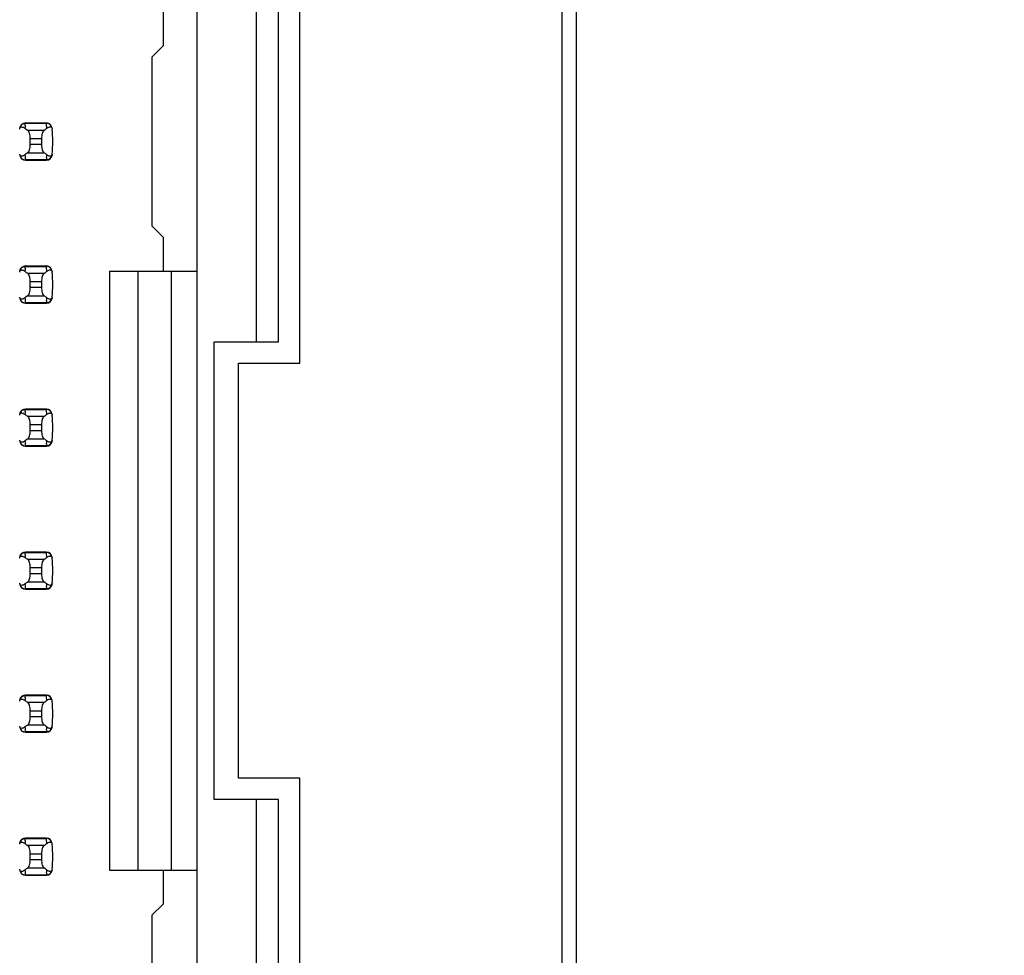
# Model space of a CAD drawing. Header units: inches. Extents: x 0 to 34, y 0 to 22.
# Tile 20 of 43: x 6.6 to 8, y 12.6 to 13.9. Entities that reach past the tile are written whole.
import ezdxf

# ---------------------------------------------------------------- set-up
doc = ezdxf.new("R2010")
doc.units = ezdxf.units.IN
doc.header["$LTSCALE"] = 1.87
doc.header["$MEASUREMENT"] = 0
doc.layers.get('0').update_dxf_attribs({"linetype": 'CONTINUOUS'})
doc.layers.add('DIMENSIONS', color=7, linetype='CONTINUOUS')
doc.styles.get("Standard").update_dxf_attribs({"font": 'txt', "width": 0.8})
doc.dimstyles.new('DIMSTYLE_1', dxfattribs={"dimtxt": 0.125, "dimasz": 0.18, "dimexe": 0.125, "dimexo": 0.0625, "dimgap": 0.09, "dimtad": 0, "dimtih": 1, "dimtoh": 1, "dimlfac": 0.5, "dimzin": 4, "dimdsep": 46, "dimtxsty": 'STANDARD', "dimblk": '_FILLED', "dimblk1": '_FILLED', "dimblk2": '_FILLED', "dimcen": 0.09, "dimadec": 0, "dimazin": 0, "dimtp": 0.001, "dimtm": 0.001, "dimtfac": 1, "dimtofl": 0, "dimtmove": 0, "dimatfit": 3, "dimldrblk": '_FILLED', "dimfxl": 1, "dimtolj": 1, "dimtzin": 4, "dimarcsym": 0})

# ---------------------------------------------------------------- blocks, each defined once
blk = doc.blocks.new('*D5')
at = {"layer": 'DIMENSIONS', "color": 2, "linetype": 'CONTINUOUS'}
blk.add_line((7.0206, 16.6398), (8.1086, 16.6398), dxfattribs=at)
at = {"layer": 'DIMENSIONS', "color": 2, "linetype": 'CONTINUOUS', "insert": (8.1711, 16.7023), "char_height": 0.125, "width": 1.225, "attachment_point": 1, "line_spacing_factor": 0.9}
blk.add_mtext('4.82{\\Ftxt.shx;\\W1.000000;\\H0.125000; }[122.4]', dxfattribs=at)
blk = doc.blocks.new('_FILLED')
at = {"color": 0, "linetype": 'BYBLOCK'}
blk.add_solid([(0, 0), (-1, 0.1736), (-1, -0.1736)], dxfattribs=at)
blk = doc.blocks.new('*D6')
at = {"layer": 'DIMENSIONS', "color": 2, "linetype": 'CONTINUOUS'}
blk.add_line((7.3136, 15.3318), (8.1086, 15.3318), dxfattribs=at)
at = {"layer": 'DIMENSIONS', "color": 2, "linetype": 'CONTINUOUS', "insert": (8.1711, 15.3943), "char_height": 0.125, "width": 1.225, "attachment_point": 1, "line_spacing_factor": 0.9}
blk.add_mtext('4.17{\\Ftxt.shx;\\W1.000000;\\H0.125000; }[105.8]', dxfattribs=at)
blk = doc.blocks.new('*D7')
at = {"layer": 'DIMENSIONS', "color": 2, "linetype": 'CONTINUOUS'}
blk.add_line((7.3136, 14.3498), (8.1086, 14.3498), dxfattribs=at)
at = {"layer": 'DIMENSIONS', "color": 2, "linetype": 'CONTINUOUS', "insert": (8.1711, 14.4123), "char_height": 0.125, "width": 1.125, "attachment_point": 1, "line_spacing_factor": 0.9}
blk.add_mtext('3.68{\\Ftxt.shx;\\W1.000000;\\H0.125000; }[93.3]', dxfattribs=at)
blk = doc.blocks.new('*D35')
at = {"layer": 'DIMENSIONS', "color": 2, "linetype": 'CONTINUOUS'}
blk.add_line((7.4836, 16.8838), (8.1086, 16.8838), dxfattribs=at)
at = {"layer": 'DIMENSIONS', "color": 2, "linetype": 'CONTINUOUS', "insert": (8.1711, 16.9463), "char_height": 0.125, "width": 1.225, "attachment_point": 1, "line_spacing_factor": 0.9}
blk.add_mtext('4.94{\\Ftxt.shx;\\W1.000000;\\H0.125000; }[125.5]', dxfattribs=at)

msp = doc.modelspace()

# ---------------------------------------------------------------- linework, layer by layer
at = {"color": 7, "linetype": 'CONTINUOUS'}
for p, q in [((7.4211, 16.8838), (7.4211, 6.7558)), ((7.4011, 16.8238), (7.4011, 6.8158)), ((6.8913, 8.3749), (6.8913, 15.2646)), ((7.0351, 13.4098), (7.0351, 14.0298)), ((6.974, 13.9998), (6.974, 13.4398)), ((7.0051, 13.4398), (7.0051, 13.9998)), ((6.844, 13.9009), (6.844, 13.8536)), ((6.844, 13.8536), (6.8283, 13.8379)), ((6.8283, 13.8379), (6.8283, 13.6017)), ((6.6511, 13.7422), (6.6512, 13.7438)), ((6.6512, 13.7438), (6.6513, 13.7446)), ((6.6513, 13.7446), (6.6514, 13.7453)), ((6.6807, 13.7457), (6.6514, 13.7457)), ((6.6514, 13.7457), (6.6514, 13.7453)), ((6.6514, 13.7453), (6.6807, 13.7453)), ((6.6807, 13.7453), (6.6807, 13.7457)), ((6.6883, 13.7389), (6.6886, 13.7379)), ((6.6886, 13.7379), (6.6887, 13.7372)), ((6.6774, 13.7354), (6.6547, 13.7354)), ((6.6582, 13.7155), (6.6582, 13.724)), ((6.6582, 13.724), (6.674, 13.724)), ((6.674, 13.724), (6.674, 13.7155)), ((6.674, 13.7155), (6.6582, 13.7155)), ((6.6435, 13.7016), (6.6434, 13.7023)), ((6.6439, 13.7006), (6.6435, 13.7016)), ((6.6547, 13.7041), (6.6774, 13.7041)), ((6.6808, 13.695), (6.6807, 13.6942)), ((6.6809, 13.6957), (6.6808, 13.695)), ((6.6811, 13.6973), (6.6809, 13.6957)), ((6.6807, 13.6942), (6.6514, 13.6942)), ((6.6514, 13.6942), (6.6514, 13.6938)), ((6.6514, 13.6938), (6.6807, 13.6938)), ((6.6807, 13.6938), (6.6807, 13.6942)), ((6.8283, 13.6017), (6.844, 13.5859)), ((6.844, 13.5859), (6.844, 13.5387)), ((6.6511, 13.5422), (6.6512, 13.5438)), ((6.6512, 13.5438), (6.6513, 13.5446)), ((6.6513, 13.5446), (6.6514, 13.5453)), ((6.6807, 13.5457), (6.6514, 13.5457)), ((6.6514, 13.5457), (6.6514, 13.5453)), ((6.6514, 13.5453), (6.6807, 13.5453)), ((6.6807, 13.5453), (6.6807, 13.5457)), ((6.6774, 13.5354), (6.6547, 13.5354)), ((6.6883, 13.5389), (6.6886, 13.5379)), ((6.6886, 13.5379), (6.6887, 13.5372)), ((6.7692, 13.5387), (6.7692, 12.7009)), ((6.7692, 13.5387), (6.8913, 13.5387)), ((6.8086, 13.5387), (6.8086, 12.7009)), ((6.8558, 12.7009), (6.8558, 13.5387)), ((6.6582, 13.5155), (6.6582, 13.524)), ((6.6582, 13.524), (6.674, 13.524)), ((6.674, 13.5155), (6.6582, 13.5155)), ((6.674, 13.524), (6.674, 13.5155)), ((6.6435, 13.5016), (6.6434, 13.5023)), ((6.6547, 13.5041), (6.6774, 13.5041)), ((6.6439, 13.5006), (6.6435, 13.5016)), ((6.6807, 13.4942), (6.6514, 13.4942)), ((6.6514, 13.4942), (6.6514, 13.4938)), ((6.6514, 13.4938), (6.6807, 13.4938)), ((6.6808, 13.495), (6.6807, 13.4942)), ((6.6807, 13.4938), (6.6807, 13.4942)), ((6.6809, 13.4957), (6.6808, 13.495)), ((6.6811, 13.4973), (6.6809, 13.4957)), ((6.9151, 12.7998), (6.9151, 13.4398)), ((6.9151, 13.4398), (7.0051, 13.4398)), ((6.9491, 12.8298), (6.9491, 13.4098)), ((6.9491, 13.4098), (7.0351, 13.4098)), ((6.6511, 13.3422), (6.6512, 13.3438)), ((6.6512, 13.3438), (6.6513, 13.3446)), ((6.6513, 13.3446), (6.6514, 13.3453)), ((6.6807, 13.3457), (6.6514, 13.3457)), ((6.6514, 13.3457), (6.6514, 13.3453)), ((6.6514, 13.3453), (6.6807, 13.3453)), ((6.6807, 13.3453), (6.6807, 13.3457)), ((6.6883, 13.3389), (6.6886, 13.3379)), ((6.6886, 13.3379), (6.6887, 13.3372)), ((6.6774, 13.3354), (6.6547, 13.3354)), ((6.6582, 13.3155), (6.6582, 13.324)), ((6.6582, 13.324), (6.674, 13.324)), ((6.674, 13.324), (6.674, 13.3155)), ((6.674, 13.3155), (6.6582, 13.3155)), ((6.6435, 13.3016), (6.6434, 13.3023)), ((6.6439, 13.3006), (6.6435, 13.3016)), ((6.6547, 13.3041), (6.6774, 13.3041)), ((6.6809, 13.2957), (6.6808, 13.295)), ((6.6811, 13.2973), (6.6809, 13.2957)), ((6.6807, 13.2942), (6.6514, 13.2942)), ((6.6514, 13.2942), (6.6514, 13.2938)), ((6.6514, 13.2938), (6.6807, 13.2938)), ((6.6808, 13.295), (6.6807, 13.2942)), ((6.6807, 13.2938), (6.6807, 13.2942)), ((6.6511, 13.1422), (6.6512, 13.1438)), ((6.6512, 13.1438), (6.6513, 13.1446)), ((6.6513, 13.1446), (6.6514, 13.1453)), ((6.6807, 13.1457), (6.6514, 13.1457)), ((6.6514, 13.1457), (6.6514, 13.1453)), ((6.6514, 13.1453), (6.6807, 13.1453)), ((6.6807, 13.1453), (6.6807, 13.1457)), ((6.6774, 13.1354), (6.6547, 13.1354)), ((6.6883, 13.1389), (6.6886, 13.1379)), ((6.6886, 13.1379), (6.6887, 13.1372)), ((6.6582, 13.1155), (6.6582, 13.124)), ((6.6582, 13.124), (6.674, 13.124)), ((6.674, 13.124), (6.674, 13.1155)), ((6.6547, 13.1041), (6.6774, 13.1041)), ((6.674, 13.1155), (6.6582, 13.1155)), ((6.6435, 13.1016), (6.6434, 13.1023)), ((6.6439, 13.1006), (6.6435, 13.1016)), ((6.6807, 13.0942), (6.6514, 13.0942)), ((6.6514, 13.0942), (6.6514, 13.0938)), ((6.6514, 13.0938), (6.6807, 13.0938)), ((6.6808, 13.095), (6.6807, 13.0942)), ((6.6807, 13.0938), (6.6807, 13.0942)), ((6.6809, 13.0957), (6.6808, 13.095)), ((6.6811, 13.0973), (6.6809, 13.0957)), ((6.6511, 12.9422), (6.6512, 12.9438)), ((6.6512, 12.9438), (6.6513, 12.9446)), ((6.6513, 12.9446), (6.6514, 12.9453)), ((6.6807, 12.9457), (6.6514, 12.9457)), ((6.6514, 12.9457), (6.6514, 12.9453)), ((6.6514, 12.9453), (6.6807, 12.9453)), ((6.6807, 12.9453), (6.6807, 12.9457)), ((6.6883, 12.9389), (6.6886, 12.9379)), ((6.6886, 12.9379), (6.6887, 12.9372)), ((6.6774, 12.9354), (6.6547, 12.9354)), ((6.6582, 12.9155), (6.6582, 12.924)), ((6.6582, 12.924), (6.674, 12.924)), ((6.674, 12.924), (6.674, 12.9155)), ((6.674, 12.9155), (6.6582, 12.9155)), ((6.6435, 12.9016), (6.6434, 12.9023)), ((6.6439, 12.9006), (6.6435, 12.9016)), ((6.6547, 12.9041), (6.6774, 12.9041)), ((6.6811, 12.8973), (6.6809, 12.8957)), ((6.6807, 12.8942), (6.6514, 12.8942)), ((6.6514, 12.8942), (6.6514, 12.8938)), ((6.6514, 12.8938), (6.6807, 12.8938)), ((6.6808, 12.895), (6.6807, 12.8942)), ((6.6807, 12.8938), (6.6807, 12.8942)), ((6.6809, 12.8957), (6.6808, 12.895)), ((7.0351, 12.8298), (6.9491, 12.8298)), ((7.0351, 12.2098), (7.0351, 12.8298)), ((7.0051, 12.7998), (6.9151, 12.7998)), ((6.974, 12.7998), (6.974, 12.2398)), ((7.0051, 12.2398), (7.0051, 12.7998)), ((6.6513, 12.7446), (6.6514, 12.7453)), ((6.6807, 12.7457), (6.6514, 12.7457)), ((6.6514, 12.7457), (6.6514, 12.7453)), ((6.6514, 12.7453), (6.6807, 12.7453)), ((6.6807, 12.7453), (6.6807, 12.7457)), ((6.6511, 12.7422), (6.6512, 12.7438)), ((6.6512, 12.7438), (6.6513, 12.7446)), ((6.6774, 12.7354), (6.6547, 12.7354)), ((6.6883, 12.7389), (6.6886, 12.7379)), ((6.6886, 12.7379), (6.6887, 12.7372)), ((6.6582, 12.7155), (6.6582, 12.724)), ((6.6582, 12.724), (6.674, 12.724)), ((6.674, 12.724), (6.674, 12.7155)), ((6.6547, 12.7041), (6.6774, 12.7041)), ((6.674, 12.7155), (6.6582, 12.7155)), ((6.6435, 12.7016), (6.6434, 12.7023)), ((6.6439, 12.7006), (6.6435, 12.7016)), ((6.6807, 12.6942), (6.6514, 12.6942)), ((6.6514, 12.6942), (6.6514, 12.6938)), ((6.6514, 12.6938), (6.6807, 12.6938)), ((6.6808, 12.695), (6.6807, 12.6942)), ((6.6807, 12.6938), (6.6807, 12.6942)), ((6.6809, 12.6957), (6.6808, 12.695)), ((6.6811, 12.6973), (6.6809, 12.6957)), ((6.7692, 12.7009), (6.8913, 12.7009)), ((6.844, 12.7009), (6.844, 12.6536)), ((6.844, 12.6536), (6.8283, 12.6379)), ((6.8283, 12.6379), (6.8283, 12.4017))]:
    msp.add_line(p, q, dxfattribs=at)
for centre, radius, start, end in [((6.6514, 13.7379), 0.00787, 90, 173.0471), ((6.6417, 13.7265), 0.015, 52.6255, 54.6964), ((6.7999, 13.7274), 0.1496, 174.2954, 175.7945), ((6.6807, 13.7379), 0.00787, 6.9529, 90), ((6.5322, 13.7274), 0.1496, 4.2056, 6.9009), ((6.5322, 13.7198), 0.1575, 353.6288, 6.3712), ((6.6514, 13.7017), 0.00787, 186.9529, 270), ((6.8, 13.7122), 0.1496, 184.2056, 186.9009), ((6.6807, 13.7017), 0.00787, 270, 353.0471), ((6.5322, 13.7122), 0.1496, 354.2954, 355.7945), ((6.6905, 13.7131), 0.015, 232.6259, 234.6885), ((6.6514, 13.5379), 0.00787, 90, 173.0471), ((6.6807, 13.5379), 0.00787, 6.9529, 90), ((6.5322, 13.5274), 0.1496, 4.2056, 6.9009), ((6.6417, 13.5265), 0.015, 52.6255, 54.6964), ((6.7999, 13.5274), 0.1496, 174.2954, 175.7945), ((6.5322, 13.5198), 0.1575, 353.6288, 6.3712), ((6.6514, 13.5017), 0.00787, 186.9529, 270), ((6.8, 13.5122), 0.1496, 184.2056, 186.9009), ((6.6807, 13.5017), 0.00787, 270, 353.0471), ((6.5322, 13.5122), 0.1496, 354.2954, 355.7945), ((6.6905, 13.5131), 0.015, 232.6259, 234.6885), ((6.6514, 13.3379), 0.00787, 90, 173.0471), ((6.6417, 13.3265), 0.015, 52.6255, 54.6964), ((6.7999, 13.3274), 0.1496, 174.2954, 175.7945), ((6.6807, 13.3379), 0.00787, 6.9529, 90), ((6.5322, 13.3274), 0.1496, 4.2056, 6.9009), ((6.5322, 13.3198), 0.1575, 353.6288, 6.3712), ((6.6514, 13.3017), 0.00787, 186.9529, 270), ((6.8, 13.3122), 0.1496, 184.2056, 186.9009), ((6.6807, 13.3017), 0.00787, 270, 353.0471), ((6.5322, 13.3122), 0.1496, 354.2954, 355.7945), ((6.6905, 13.3131), 0.015, 232.6259, 234.6885), ((6.6514, 13.1379), 0.00787, 90, 173.0471), ((6.6807, 13.1379), 0.00787, 6.9529, 90), ((6.5322, 13.1274), 0.1496, 4.2056, 6.9009), ((6.6417, 13.1265), 0.015, 52.6255, 54.6964), ((6.7999, 13.1274), 0.1496, 174.2954, 175.7945), ((6.5322, 13.1198), 0.1575, 353.6288, 6.3712), ((6.6514, 13.1017), 0.00787, 186.9529, 270), ((6.8, 13.1122), 0.1496, 184.2056, 186.9009), ((6.6807, 13.1017), 0.00787, 270, 353.0471), ((6.5322, 13.1122), 0.1496, 354.2954, 355.7945), ((6.6905, 13.1131), 0.015, 232.6259, 234.6885), ((6.6514, 12.9379), 0.00787, 90, 173.0471), ((6.6417, 12.9265), 0.015, 52.6255, 54.6964), ((6.7999, 12.9274), 0.1496, 174.2954, 175.7945), ((6.6807, 12.9379), 0.00787, 6.9529, 90), ((6.5322, 12.9274), 0.1496, 4.2056, 6.9009), ((6.5322, 12.9198), 0.1575, 353.6288, 6.3712), ((6.6514, 12.9017), 0.00787, 186.9529, 270), ((6.8, 12.9122), 0.1496, 184.2056, 186.9009), ((6.6807, 12.9017), 0.00787, 270, 353.0471), ((6.5322, 12.9122), 0.1496, 354.2954, 355.7945), ((6.6905, 12.9131), 0.015, 232.6259, 234.6885), ((6.6514, 12.7379), 0.00787, 90, 173.0471), ((6.6807, 12.7379), 0.00787, 6.9529, 90), ((6.5322, 12.7274), 0.1496, 4.2056, 6.9009), ((6.6417, 12.7265), 0.015, 52.6255, 54.6964), ((6.7999, 12.7274), 0.1496, 174.2954, 175.7945), ((6.5322, 12.7198), 0.1575, 353.6288, 6.3712), ((6.6514, 12.7017), 0.00787, 186.9529, 270), ((6.8, 12.7122), 0.1496, 184.2056, 186.9009), ((6.6807, 12.7017), 0.00787, 270, 353.0471), ((6.5322, 12.7122), 0.1496, 354.2954, 355.7945), ((6.6905, 12.7131), 0.015, 232.6259, 234.6885)]:
    msp.add_arc(centre, radius, start, end, dxfattribs=at)
for centre, start_param, end_param in [((7.0222, 13.7733), -2.804032, -2.774684), ((6.3099, 13.7733), -0.366909, -0.33756), ((7.0222, 13.6663), 2.774684, 2.804032), ((6.3099, 13.6663), 0.33756, 0.366909), ((7.0222, 13.5733), -2.804032, -2.774684), ((6.3099, 13.5733), -0.366909, -0.33756), ((7.0222, 13.4663), 2.774684, 2.804032), ((6.3099, 13.4663), 0.33756, 0.366909), ((7.0222, 13.3733), -2.804032, -2.774684), ((6.3099, 13.3733), -0.366909, -0.33756), ((7.0222, 13.2663), 2.774684, 2.804032), ((6.3099, 13.2663), 0.33756, 0.366909), ((7.0222, 13.1733), -2.804032, -2.774684), ((6.3099, 13.1733), -0.366909, -0.33756), ((7.0222, 13.0663), 2.774684, 2.804032), ((6.3099, 13.0663), 0.33756, 0.366909), ((7.0222, 12.9733), -2.804032, -2.774684), ((6.3099, 12.9733), -0.366909, -0.33756), ((7.0222, 12.8663), 2.774684, 2.804032), ((6.3099, 12.8663), 0.33756, 0.366909), ((7.0222, 12.7733), -2.804032, -2.774684), ((6.3099, 12.7733), -0.366909, -0.33756), ((7.0222, 12.6663), 2.774684, 2.804032), ((6.3099, 12.6663), 0.33756, 0.366909)]:
    msp.add_ellipse(centre, major_axis=(0.3937, 0), ratio=0.267949, start_param=start_param, end_param=end_param, dxfattribs=at)
for points, knots in [([(6.6434, 13.7372), (6.6435, 13.7383), (6.6443, 13.7401), (6.6467, 13.7404), (6.6485, 13.7398), (6.6497, 13.7391), (6.6503, 13.7387)], [0, 0, 0, 0, 0.344091, 0.54278, 0.755602, 1, 1, 1, 1]), ([(6.6436, 13.7387), (6.6437, 13.7399), (6.6447, 13.7422), (6.6466, 13.7439), (6.6477, 13.7445)], [0, 0, 0, 0, 0.485962, 1, 1, 1, 1]), ([(6.6477, 13.7445), (6.648, 13.7446), (6.6492, 13.7451), (6.6505, 13.7454), (6.6514, 13.7453)], [0, 0, 0, 0, 0.258954, 1, 1, 1, 1]), ([(6.6845, 13.7444), (6.6842, 13.7446), (6.683, 13.7451), (6.6817, 13.7454), (6.6807, 13.7453)], [0, 0, 0, 0, 0.258938, 1, 1, 1, 1]), ([(6.6814, 13.7383), (6.682, 13.7388), (6.6831, 13.7395), (6.6849, 13.7403), (6.6869, 13.7404), (6.688, 13.7395), (6.6883, 13.7389)], [0, 0, 0, 0, 0.277188, 0.519496, 0.737282, 1, 1, 1, 1]), ([(6.6886, 13.7387), (6.6884, 13.7399), (6.6875, 13.7422), (6.6856, 13.7439), (6.6845, 13.7444)], [0, 0, 0, 0, 0.485899, 1, 1, 1, 1]), ([(6.6582, 13.724), (6.6582, 13.7265), (6.6578, 13.7299), (6.6563, 13.7337), (6.6553, 13.735), (6.6547, 13.7354)], [0, 0, 0, 0, 0.604658, 0.834309, 1, 1, 1, 1]), ([(6.6774, 13.7354), (6.6769, 13.735), (6.6759, 13.7337), (6.6744, 13.7299), (6.674, 13.7265), (6.674, 13.724)], [0, 0, 0, 0, 0.165672, 0.395352, 1, 1, 1, 1]), ([(6.6547, 13.7041), (6.6553, 13.7045), (6.6563, 13.7058), (6.6578, 13.7096), (6.6582, 13.713), (6.6582, 13.7155)], [0, 0, 0, 0, 0.165672, 0.395352, 1, 1, 1, 1]), ([(6.674, 13.7155), (6.674, 13.713), (6.6744, 13.7096), (6.6759, 13.7058), (6.6769, 13.7045), (6.6774, 13.7041)], [0, 0, 0, 0, 0.604658, 0.834309, 1, 1, 1, 1]), ([(6.6436, 13.7008), (6.6437, 13.6997), (6.6447, 13.6973), (6.6466, 13.6956), (6.6477, 13.6951)], [0, 0, 0, 0, 0.485962, 1, 1, 1, 1]), ([(6.6507, 13.7012), (6.6502, 13.7008), (6.649, 13.7), (6.6473, 13.6993), (6.6453, 13.6991), (6.6442, 13.7), (6.6439, 13.7006)], [0, 0, 0, 0, 0.277188, 0.519495, 0.73728, 1, 1, 1, 1]), ([(6.6477, 13.6951), (6.648, 13.6949), (6.6492, 13.6944), (6.6505, 13.6942), (6.6514, 13.6942)], [0, 0, 0, 0, 0.258954, 1, 1, 1, 1]), ([(6.6845, 13.6951), (6.6842, 13.6949), (6.683, 13.6944), (6.6817, 13.6942), (6.6807, 13.6942)], [0, 0, 0, 0, 0.258938, 1, 1, 1, 1]), ([(6.6887, 13.7023), (6.6886, 13.7013), (6.6879, 13.6994), (6.6855, 13.6991), (6.6836, 13.6997), (6.6825, 13.7004), (6.6819, 13.7009)], [0, 0, 0, 0, 0.34411, 0.542772, 0.755567, 1, 1, 1, 1]), ([(6.6886, 13.7008), (6.6884, 13.6997), (6.6875, 13.6973), (6.6856, 13.6956), (6.6845, 13.6951)], [0, 0, 0, 0, 0.485899, 1, 1, 1, 1]), ([(6.6436, 13.5387), (6.6437, 13.5399), (6.6447, 13.5422), (6.6466, 13.5439), (6.6477, 13.5445)], [0, 0, 0, 0, 0.485962, 1, 1, 1, 1]), ([(6.6477, 13.5445), (6.648, 13.5446), (6.6492, 13.5451), (6.6505, 13.5454), (6.6514, 13.5453)], [0, 0, 0, 0, 0.258954, 1, 1, 1, 1]), ([(6.6845, 13.5444), (6.6842, 13.5446), (6.683, 13.5451), (6.6817, 13.5454), (6.6807, 13.5453)], [0, 0, 0, 0, 0.258938, 1, 1, 1, 1]), ([(6.6886, 13.5387), (6.6884, 13.5399), (6.6875, 13.5422), (6.6856, 13.5439), (6.6845, 13.5444)], [0, 0, 0, 0, 0.485899, 1, 1, 1, 1]), ([(6.6434, 13.5372), (6.6435, 13.5383), (6.6443, 13.5401), (6.6467, 13.5404), (6.6485, 13.5398), (6.6497, 13.5391), (6.6503, 13.5387)], [0, 0, 0, 0, 0.344091, 0.54278, 0.755602, 1, 1, 1, 1]), ([(6.6582, 13.524), (6.6582, 13.5265), (6.6578, 13.5299), (6.6563, 13.5337), (6.6553, 13.535), (6.6547, 13.5354)], [0, 0, 0, 0, 0.604658, 0.834309, 1, 1, 1, 1]), ([(6.6774, 13.5354), (6.6769, 13.535), (6.6759, 13.5337), (6.6744, 13.5299), (6.674, 13.5265), (6.674, 13.524)], [0, 0, 0, 0, 0.165672, 0.395352, 1, 1, 1, 1]), ([(6.6814, 13.5383), (6.682, 13.5388), (6.6831, 13.5395), (6.6849, 13.5403), (6.6869, 13.5404), (6.688, 13.5395), (6.6883, 13.5389)], [0, 0, 0, 0, 0.277188, 0.519496, 0.737282, 1, 1, 1, 1]), ([(6.6547, 13.5041), (6.6553, 13.5045), (6.6563, 13.5058), (6.6578, 13.5096), (6.6582, 13.513), (6.6582, 13.5155)], [0, 0, 0, 0, 0.165672, 0.395352, 1, 1, 1, 1]), ([(6.674, 13.5155), (6.674, 13.513), (6.6744, 13.5096), (6.6759, 13.5058), (6.6769, 13.5045), (6.6774, 13.5041)], [0, 0, 0, 0, 0.604658, 0.834309, 1, 1, 1, 1]), ([(6.6887, 13.5023), (6.6886, 13.5013), (6.6879, 13.4994), (6.6855, 13.4991), (6.6836, 13.4997), (6.6825, 13.5004), (6.6819, 13.5009)], [0, 0, 0, 0, 0.34411, 0.542772, 0.755567, 1, 1, 1, 1]), ([(6.6436, 13.5008), (6.6437, 13.4997), (6.6447, 13.4973), (6.6466, 13.4956), (6.6477, 13.4951)], [0, 0, 0, 0, 0.485962, 1, 1, 1, 1]), ([(6.6507, 13.5012), (6.6502, 13.5008), (6.649, 13.5), (6.6473, 13.4993), (6.6453, 13.4991), (6.6442, 13.5), (6.6439, 13.5006)], [0, 0, 0, 0, 0.277188, 0.519495, 0.73728, 1, 1, 1, 1]), ([(6.6477, 13.4951), (6.648, 13.4949), (6.6492, 13.4944), (6.6505, 13.4942), (6.6514, 13.4942)], [0, 0, 0, 0, 0.258954, 1, 1, 1, 1]), ([(6.6845, 13.4951), (6.6842, 13.4949), (6.683, 13.4944), (6.6817, 13.4942), (6.6807, 13.4942)], [0, 0, 0, 0, 0.258938, 1, 1, 1, 1]), ([(6.6886, 13.5008), (6.6884, 13.4997), (6.6875, 13.4973), (6.6856, 13.4956), (6.6845, 13.4951)], [0, 0, 0, 0, 0.485899, 1, 1, 1, 1]), ([(6.6434, 13.3372), (6.6435, 13.3383), (6.6443, 13.3401), (6.6467, 13.3404), (6.6485, 13.3398), (6.6497, 13.3391), (6.6503, 13.3387)], [0, 0, 0, 0, 0.344091, 0.54278, 0.755602, 1, 1, 1, 1]), ([(6.6436, 13.3387), (6.6437, 13.3399), (6.6447, 13.3422), (6.6466, 13.3439), (6.6477, 13.3445)], [0, 0, 0, 0, 0.485962, 1, 1, 1, 1]), ([(6.6477, 13.3445), (6.648, 13.3446), (6.6492, 13.3451), (6.6505, 13.3454), (6.6514, 13.3453)], [0, 0, 0, 0, 0.258954, 1, 1, 1, 1]), ([(6.6845, 13.3444), (6.6842, 13.3446), (6.683, 13.3451), (6.6817, 13.3454), (6.6807, 13.3453)], [0, 0, 0, 0, 0.258938, 1, 1, 1, 1]), ([(6.6814, 13.3383), (6.682, 13.3388), (6.6831, 13.3395), (6.6849, 13.3403), (6.6869, 13.3404), (6.688, 13.3395), (6.6883, 13.3389)], [0, 0, 0, 0, 0.277188, 0.519496, 0.737282, 1, 1, 1, 1]), ([(6.6886, 13.3387), (6.6884, 13.3399), (6.6875, 13.3422), (6.6856, 13.3439), (6.6845, 13.3444)], [0, 0, 0, 0, 0.485899, 1, 1, 1, 1]), ([(6.6582, 13.324), (6.6582, 13.3265), (6.6578, 13.3299), (6.6563, 13.3337), (6.6553, 13.335), (6.6547, 13.3354)], [0, 0, 0, 0, 0.604658, 0.834309, 1, 1, 1, 1]), ([(6.6774, 13.3354), (6.6769, 13.335), (6.6759, 13.3337), (6.6744, 13.3299), (6.674, 13.3265), (6.674, 13.324)], [0, 0, 0, 0, 0.165672, 0.395352, 1, 1, 1, 1]), ([(6.6547, 13.3041), (6.6553, 13.3045), (6.6563, 13.3058), (6.6578, 13.3096), (6.6582, 13.313), (6.6582, 13.3155)], [0, 0, 0, 0, 0.165672, 0.395352, 1, 1, 1, 1]), ([(6.674, 13.3155), (6.674, 13.313), (6.6744, 13.3096), (6.6759, 13.3058), (6.6769, 13.3045), (6.6774, 13.3041)], [0, 0, 0, 0, 0.604658, 0.834309, 1, 1, 1, 1]), ([(6.6436, 13.3008), (6.6437, 13.2997), (6.6447, 13.2973), (6.6466, 13.2956), (6.6477, 13.2951)], [0, 0, 0, 0, 0.485962, 1, 1, 1, 1]), ([(6.6507, 13.3012), (6.6502, 13.3008), (6.649, 13.3), (6.6473, 13.2993), (6.6453, 13.2991), (6.6442, 13.3), (6.6439, 13.3006)], [0, 0, 0, 0, 0.277188, 0.519495, 0.73728, 1, 1, 1, 1]), ([(6.6887, 13.3023), (6.6886, 13.3013), (6.6879, 13.2994), (6.6855, 13.2991), (6.6836, 13.2997), (6.6825, 13.3004), (6.6819, 13.3009)], [0, 0, 0, 0, 0.34411, 0.542772, 0.755567, 1, 1, 1, 1]), ([(6.6886, 13.3008), (6.6884, 13.2997), (6.6875, 13.2973), (6.6856, 13.2956), (6.6845, 13.2951)], [0, 0, 0, 0, 0.485899, 1, 1, 1, 1]), ([(6.6477, 13.2951), (6.648, 13.2949), (6.6492, 13.2944), (6.6505, 13.2942), (6.6514, 13.2942)], [0, 0, 0, 0, 0.258954, 1, 1, 1, 1]), ([(6.6845, 13.2951), (6.6842, 13.2949), (6.683, 13.2944), (6.6817, 13.2942), (6.6807, 13.2942)], [0, 0, 0, 0, 0.258938, 1, 1, 1, 1]), ([(6.6436, 13.1387), (6.6437, 13.1399), (6.6447, 13.1422), (6.6466, 13.1439), (6.6477, 13.1445)], [0, 0, 0, 0, 0.485962, 1, 1, 1, 1]), ([(6.6477, 13.1445), (6.648, 13.1446), (6.6492, 13.1451), (6.6505, 13.1454), (6.6514, 13.1453)], [0, 0, 0, 0, 0.258954, 1, 1, 1, 1]), ([(6.6845, 13.1444), (6.6842, 13.1446), (6.683, 13.1451), (6.6817, 13.1454), (6.6807, 13.1453)], [0, 0, 0, 0, 0.258938, 1, 1, 1, 1]), ([(6.6886, 13.1387), (6.6884, 13.1399), (6.6875, 13.1422), (6.6856, 13.1439), (6.6845, 13.1444)], [0, 0, 0, 0, 0.485899, 1, 1, 1, 1]), ([(6.6434, 13.1372), (6.6435, 13.1383), (6.6443, 13.1401), (6.6467, 13.1404), (6.6485, 13.1398), (6.6497, 13.1391), (6.6503, 13.1387)], [0, 0, 0, 0, 0.344091, 0.54278, 0.755602, 1, 1, 1, 1]), ([(6.6582, 13.124), (6.6582, 13.1265), (6.6578, 13.1299), (6.6563, 13.1337), (6.6553, 13.135), (6.6547, 13.1354)], [0, 0, 0, 0, 0.604658, 0.834309, 1, 1, 1, 1]), ([(6.6774, 13.1354), (6.6769, 13.135), (6.6759, 13.1337), (6.6744, 13.1299), (6.674, 13.1265), (6.674, 13.124)], [0, 0, 0, 0, 0.165672, 0.395352, 1, 1, 1, 1]), ([(6.6814, 13.1383), (6.682, 13.1388), (6.6831, 13.1395), (6.6849, 13.1403), (6.6869, 13.1404), (6.688, 13.1395), (6.6883, 13.1389)], [0, 0, 0, 0, 0.277188, 0.519496, 0.737282, 1, 1, 1, 1]), ([(6.6547, 13.1041), (6.6553, 13.1045), (6.6563, 13.1058), (6.6578, 13.1096), (6.6582, 13.113), (6.6582, 13.1155)], [0, 0, 0, 0, 0.165672, 0.395352, 1, 1, 1, 1]), ([(6.674, 13.1155), (6.674, 13.113), (6.6744, 13.1096), (6.6759, 13.1058), (6.6769, 13.1045), (6.6774, 13.1041)], [0, 0, 0, 0, 0.604658, 0.834309, 1, 1, 1, 1]), ([(6.6436, 13.1008), (6.6437, 13.0997), (6.6447, 13.0973), (6.6466, 13.0956), (6.6477, 13.0951)], [0, 0, 0, 0, 0.485962, 1, 1, 1, 1]), ([(6.6507, 13.1012), (6.6502, 13.1008), (6.649, 13.1), (6.6473, 13.0993), (6.6453, 13.0991), (6.6442, 13.1), (6.6439, 13.1006)], [0, 0, 0, 0, 0.277188, 0.519495, 0.73728, 1, 1, 1, 1]), ([(6.6477, 13.0951), (6.648, 13.0949), (6.6492, 13.0944), (6.6505, 13.0942), (6.6514, 13.0942)], [0, 0, 0, 0, 0.258954, 1, 1, 1, 1]), ([(6.6845, 13.0951), (6.6842, 13.0949), (6.683, 13.0944), (6.6817, 13.0942), (6.6807, 13.0942)], [0, 0, 0, 0, 0.258938, 1, 1, 1, 1]), ([(6.6887, 13.1023), (6.6886, 13.1013), (6.6879, 13.0994), (6.6855, 13.0991), (6.6836, 13.0997), (6.6825, 13.1004), (6.6819, 13.1009)], [0, 0, 0, 0, 0.34411, 0.542772, 0.755567, 1, 1, 1, 1]), ([(6.6886, 13.1008), (6.6884, 13.0997), (6.6875, 13.0973), (6.6856, 13.0956), (6.6845, 13.0951)], [0, 0, 0, 0, 0.485899, 1, 1, 1, 1]), ([(6.6434, 12.9372), (6.6435, 12.9383), (6.6443, 12.9401), (6.6467, 12.9404), (6.6485, 12.9398), (6.6497, 12.9391), (6.6503, 12.9387)], [0, 0, 0, 0, 0.344091, 0.54278, 0.755602, 1, 1, 1, 1]), ([(6.6436, 12.9387), (6.6437, 12.9399), (6.6447, 12.9422), (6.6466, 12.9439), (6.6477, 12.9445)], [0, 0, 0, 0, 0.485962, 1, 1, 1, 1]), ([(6.6477, 12.9445), (6.648, 12.9446), (6.6492, 12.9451), (6.6505, 12.9454), (6.6514, 12.9453)], [0, 0, 0, 0, 0.258954, 1, 1, 1, 1]), ([(6.6845, 12.9444), (6.6842, 12.9446), (6.683, 12.9451), (6.6817, 12.9454), (6.6807, 12.9453)], [0, 0, 0, 0, 0.258938, 1, 1, 1, 1]), ([(6.6814, 12.9383), (6.682, 12.9388), (6.6831, 12.9395), (6.6849, 12.9403), (6.6869, 12.9404), (6.688, 12.9395), (6.6883, 12.9389)], [0, 0, 0, 0, 0.277188, 0.519496, 0.737282, 1, 1, 1, 1]), ([(6.6886, 12.9387), (6.6884, 12.9399), (6.6875, 12.9422), (6.6856, 12.9439), (6.6845, 12.9444)], [0, 0, 0, 0, 0.485899, 1, 1, 1, 1]), ([(6.6582, 12.924), (6.6582, 12.9265), (6.6578, 12.9299), (6.6563, 12.9337), (6.6553, 12.935), (6.6547, 12.9354)], [0, 0, 0, 0, 0.604658, 0.834309, 1, 1, 1, 1]), ([(6.6774, 12.9354), (6.6769, 12.935), (6.6759, 12.9337), (6.6744, 12.9299), (6.674, 12.9265), (6.674, 12.924)], [0, 0, 0, 0, 0.165672, 0.395352, 1, 1, 1, 1]), ([(6.6547, 12.9041), (6.6553, 12.9045), (6.6563, 12.9058), (6.6578, 12.9096), (6.6582, 12.913), (6.6582, 12.9155)], [0, 0, 0, 0, 0.165672, 0.395352, 1, 1, 1, 1]), ([(6.674, 12.9155), (6.674, 12.913), (6.6744, 12.9096), (6.6759, 12.9058), (6.6769, 12.9045), (6.6774, 12.9041)], [0, 0, 0, 0, 0.604658, 0.834309, 1, 1, 1, 1]), ([(6.6436, 12.9008), (6.6437, 12.8997), (6.6447, 12.8973), (6.6466, 12.8956), (6.6477, 12.8951)], [0, 0, 0, 0, 0.485962, 1, 1, 1, 1]), ([(6.6507, 12.9012), (6.6502, 12.9008), (6.649, 12.9), (6.6473, 12.8993), (6.6453, 12.8991), (6.6442, 12.9), (6.6439, 12.9006)], [0, 0, 0, 0, 0.277188, 0.519495, 0.73728, 1, 1, 1, 1]), ([(6.6887, 12.9023), (6.6886, 12.9013), (6.6879, 12.8994), (6.6855, 12.8991), (6.6836, 12.8997), (6.6825, 12.9004), (6.6819, 12.9009)], [0, 0, 0, 0, 0.34411, 0.542772, 0.755567, 1, 1, 1, 1]), ([(6.6886, 12.9008), (6.6884, 12.8997), (6.6875, 12.8973), (6.6856, 12.8956), (6.6845, 12.8951)], [0, 0, 0, 0, 0.485899, 1, 1, 1, 1]), ([(6.6477, 12.8951), (6.648, 12.8949), (6.6492, 12.8944), (6.6505, 12.8942), (6.6514, 12.8942)], [0, 0, 0, 0, 0.258954, 1, 1, 1, 1]), ([(6.6845, 12.8951), (6.6842, 12.8949), (6.683, 12.8944), (6.6817, 12.8942), (6.6807, 12.8942)], [0, 0, 0, 0, 0.258938, 1, 1, 1, 1]), ([(6.6477, 12.7445), (6.648, 12.7446), (6.6492, 12.7451), (6.6505, 12.7454), (6.6514, 12.7453)], [0, 0, 0, 0, 0.258954, 1, 1, 1, 1]), ([(6.6845, 12.7444), (6.6842, 12.7446), (6.683, 12.7451), (6.6817, 12.7454), (6.6807, 12.7453)], [0, 0, 0, 0, 0.258938, 1, 1, 1, 1]), ([(6.6434, 12.7372), (6.6435, 12.7383), (6.6443, 12.7401), (6.6467, 12.7404), (6.6485, 12.7398), (6.6497, 12.7391), (6.6503, 12.7387)], [0, 0, 0, 0, 0.344091, 0.54278, 0.755602, 1, 1, 1, 1]), ([(6.6436, 12.7387), (6.6437, 12.7399), (6.6447, 12.7422), (6.6466, 12.7439), (6.6477, 12.7445)], [0, 0, 0, 0, 0.485962, 1, 1, 1, 1]), ([(6.6582, 12.724), (6.6582, 12.7265), (6.6578, 12.7299), (6.6563, 12.7337), (6.6553, 12.735), (6.6547, 12.7354)], [0, 0, 0, 0, 0.604658, 0.834309, 1, 1, 1, 1]), ([(6.6774, 12.7354), (6.6769, 12.735), (6.6759, 12.7337), (6.6744, 12.7299), (6.674, 12.7265), (6.674, 12.724)], [0, 0, 0, 0, 0.165672, 0.395352, 1, 1, 1, 1]), ([(6.6814, 12.7383), (6.682, 12.7388), (6.6831, 12.7395), (6.6849, 12.7403), (6.6869, 12.7404), (6.688, 12.7395), (6.6883, 12.7389)], [0, 0, 0, 0, 0.277188, 0.519496, 0.737282, 1, 1, 1, 1]), ([(6.6886, 12.7387), (6.6884, 12.7399), (6.6875, 12.7422), (6.6856, 12.7439), (6.6845, 12.7444)], [0, 0, 0, 0, 0.485899, 1, 1, 1, 1]), ([(6.6547, 12.7041), (6.6553, 12.7045), (6.6563, 12.7058), (6.6578, 12.7096), (6.6582, 12.713), (6.6582, 12.7155)], [0, 0, 0, 0, 0.165672, 0.395352, 1, 1, 1, 1]), ([(6.674, 12.7155), (6.674, 12.713), (6.6744, 12.7096), (6.6759, 12.7058), (6.6769, 12.7045), (6.6774, 12.7041)], [0, 0, 0, 0, 0.604658, 0.834309, 1, 1, 1, 1]), ([(6.6436, 12.7008), (6.6437, 12.6997), (6.6447, 12.6973), (6.6466, 12.6956), (6.6477, 12.6951)], [0, 0, 0, 0, 0.485962, 1, 1, 1, 1]), ([(6.6507, 12.7012), (6.6502, 12.7008), (6.649, 12.7), (6.6473, 12.6993), (6.6453, 12.6991), (6.6442, 12.7), (6.6439, 12.7006)], [0, 0, 0, 0, 0.277188, 0.519495, 0.73728, 1, 1, 1, 1]), ([(6.6477, 12.6951), (6.648, 12.6949), (6.6492, 12.6944), (6.6505, 12.6942), (6.6514, 12.6942)], [0, 0, 0, 0, 0.258954, 1, 1, 1, 1]), ([(6.6845, 12.6951), (6.6842, 12.6949), (6.683, 12.6944), (6.6817, 12.6942), (6.6807, 12.6942)], [0, 0, 0, 0, 0.258938, 1, 1, 1, 1]), ([(6.6887, 12.7023), (6.6886, 12.7013), (6.6879, 12.6994), (6.6855, 12.6991), (6.6836, 12.6997), (6.6825, 12.7004), (6.6819, 12.7009)], [0, 0, 0, 0, 0.34411, 0.542772, 0.755567, 1, 1, 1, 1]), ([(6.6886, 12.7008), (6.6884, 12.6997), (6.6875, 12.6973), (6.6856, 12.6956), (6.6845, 12.6951)], [0, 0, 0, 0, 0.485899, 1, 1, 1, 1])]:
    msp.add_open_spline(points, degree=3, knots=knots, dxfattribs=at)

# ---------------------------------------------------------------- dimensions: what is measured, and where the dimension line sits
at = {"layer": 'DIMENSIONS', "color": 2, "linetype": 'CONTINUOUS'}
for feature_location, offset, origin, picture, middle in [((7.4836, 16.8838), (0.625, 0), (7.4211, 6.9998), '*D35', (8.7836, 16.8838)), ((7.0206, 16.6398), (1.088, 0), (6.9581, 6.9998), '*D5', (8.7836, 16.6398)), ((7.3136, 15.3318), (0.795, 0), (7.2511, 6.9998), '*D6', (8.7836, 15.3318)), ((7.3135594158, 14.3497648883), (0.795, 0), (7.2510594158, 6.9997648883), '*D7', (8.7335594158, 14.3497648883))]:
    dim = msp.add_ordinate_dim(feature_location=feature_location, offset=offset, dtype=0, origin=origin, dimstyle='DIMSTYLE_1', override={"dimtad": 1, "dimtih": 0, "dimtoh": 0}, dxfattribs=at)
    dim.commit()
    dim.dimension.update_dxf_attribs({"geometry": picture, "text_midpoint": middle})

doc.saveas('drawing.dxf')
